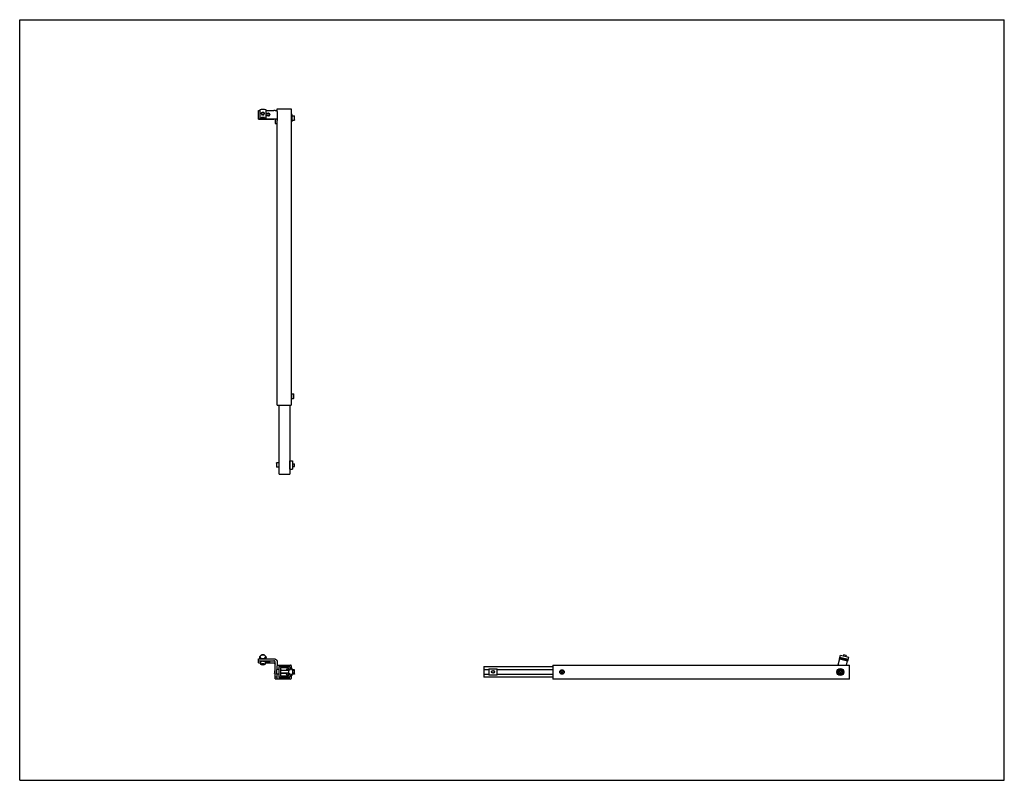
# Model space of a CAD drawing. Header units: inches. Extents: x 0 to 88, y 0 to 68.
import ezdxf

# ---------------------------------------------------------------- set-up
doc = ezdxf.new("R2010")
doc.units = ezdxf.units.IN
doc.header["$LTSCALE"] = 4.84
doc.header["$MEASUREMENT"] = 0
doc.layers.get('0').update_dxf_attribs({"linetype": 'CONTINUOUS'})
for name, color, linetype in [('233107_BL4', 7, 'CONTINUOUS'), ('233108M_BL2', 7, 'CONTINUOUS'), ('233203_BL3', 7, 'CONTINUOUS'), ('639971M_BL0', 7, 'CONTINUOUS'), ('639971M_BL6', 7, 'CONTINUOUS'), ('639971M_BL7', 7, 'CONTINUOUS'), ('911_007_BL5', 7, 'CONTINUOUS'), ('920612M_BL9', 7, 'CONTINUOUS'), ('920616M_BL1', 7, 'CONTINUOUS'), ('920635M_BL10', 7, 'CONTINUOUS'), ('920640M_BL8', 7, 'CONTINUOUS'), ('990403M_BL11', 7, 'CONTINUOUS')]:
    doc.layers.add(name, color=color, linetype=linetype)

# ---------------------------------------------------------------- blocks, each defined once
blk = doc.blocks.new('639971M_BL0', base_point=(47.77, 35.328))
at = {"layer": '639971M_BL0', "color": 7, "linetype": 'CONTINUOUS'}
for p, q in [((21.451, 59.926), (21.451, 59.186)), ((21.586, 59.964), (21.457, 59.93)), ((21.865, 59.965), (21.601, 59.965)), ((22.008, 59.93), (21.879, 59.964)), ((22.014, 59.186), (22.014, 59.926)), ((21.457, 59.206), (21.586, 59.239)), ((21.554, 59.183), (21.461, 59.183)), ((21.546, 59.183), (21.546, 59.161)), ((21.554, 59.179), (21.546, 59.179)), ((21.566, 59.156), (21.899, 59.156)), ((21.865, 59.241), (21.601, 59.241)), ((21.879, 59.239), (22.008, 59.206)), ((22.004, 59.183), (21.912, 59.183)), ((21.919, 59.179), (21.912, 59.179)), ((21.919, 59.161), (21.919, 59.183)), ((21.451, 10.865), (21.451, 11.057)), ((21.457, 11.071), (21.586, 11.196)), ((21.554, 10.986), (21.461, 10.986)), ((21.546, 10.865), (21.546, 10.971)), ((21.554, 10.971), (21.546, 10.971)), ((21.566, 10.884), (21.899, 10.884)), ((21.865, 11.201), (21.601, 11.201)), ((21.879, 11.196), (22.008, 11.071)), ((22.004, 10.986), (21.912, 10.986)), ((21.919, 10.971), (21.912, 10.971)), ((21.919, 10.865), (21.919, 10.971)), ((22.014, 10.865), (22.014, 11.057)), ((73.28, 10.884), (73.365, 11.201)), ((74.005, 10.69), (73.28, 10.884)), ((74.028, 10.777), (73.304, 10.971)), ((74.032, 10.792), (73.307, 10.986)), ((73.365, 11.201), (74.09, 11.007)), ((74.005, 10.69), (74.09, 11.007))]:
    blk.add_line(p, q, dxfattribs=at)
for points, knots in [([(21.457, 59.93), (21.457, 59.93), (21.456, 59.93), (21.455, 59.929), (21.454, 59.929), (21.453, 59.928), (21.452, 59.928), (21.452, 59.928), (21.451, 59.927), (21.451, 59.927), (21.451, 59.926)], [0, 0, 0, 0, 0.188484, 0.359142, 0.510654, 0.642374, 0.754731, 0.849171, 0.928965, 1, 1, 1, 1]), ([(21.601, 59.965), (21.599, 59.965), (21.597, 59.965), (21.593, 59.965), (21.59, 59.964), (21.587, 59.964), (21.586, 59.964)], [0, 0, 0, 0, 0.273713, 0.537795, 0.782703, 1, 1, 1, 1]), ([(21.879, 59.964), (21.878, 59.964), (21.876, 59.964), (21.873, 59.965), (21.869, 59.965), (21.866, 59.965), (21.865, 59.965)], [0, 0, 0, 0, 0.217297, 0.462205, 0.726287, 1, 1, 1, 1]), ([(22.014, 59.926), (22.014, 59.927), (22.014, 59.927), (22.014, 59.928), (22.013, 59.928), (22.013, 59.928), (22.012, 59.929), (22.011, 59.929), (22.01, 59.93), (22.009, 59.93), (22.008, 59.93)], [0, 0, 0, 0, 0.071035, 0.150829, 0.245269, 0.357626, 0.489346, 0.640858, 0.811516, 1, 1, 1, 1]), ([(21.451, 59.202), (21.451, 59.202), (21.451, 59.203), (21.452, 59.203), (21.452, 59.204), (21.453, 59.204), (21.454, 59.204), (21.455, 59.205), (21.456, 59.205), (21.457, 59.206), (21.457, 59.206)], [0, 0, 0, 0, 0.071035, 0.150829, 0.245269, 0.357626, 0.489346, 0.640858, 0.811516, 1, 1, 1, 1]), ([(21.461, 59.183), (21.461, 59.183), (21.459, 59.183), (21.457, 59.183), (21.456, 59.183), (21.454, 59.184), (21.454, 59.184), (21.453, 59.184), (21.452, 59.184), (21.452, 59.185), (21.452, 59.185), (21.451, 59.185), (21.451, 59.185), (21.451, 59.185), (21.451, 59.186)], [0, 0, 0, 0, 0.181243, 0.356342, 0.518535, 0.662485, 0.726207, 0.783762, 0.834826, 0.87929, 0.917233, 0.949116, 0.976046, 1, 1, 1, 1]), ([(21.566, 59.156), (21.565, 59.156), (21.562, 59.156), (21.559, 59.156), (21.555, 59.157), (21.553, 59.157), (21.551, 59.158), (21.55, 59.158), (21.549, 59.158), (21.548, 59.159), (21.547, 59.159), (21.547, 59.16), (21.546, 59.16), (21.546, 59.161), (21.546, 59.161)], [0, 0, 0, 0, 0.181334, 0.356319, 0.518505, 0.662506, 0.726205, 0.783757, 0.834834, 0.879282, 0.917218, 0.949099, 0.976027, 1, 1, 1, 1]), ([(21.561, 59.181), (21.561, 59.181), (21.561, 59.181), (21.561, 59.181), (21.561, 59.182), (21.561, 59.182), (21.56, 59.182), (21.559, 59.182), (21.558, 59.183), (21.557, 59.183), (21.555, 59.183), (21.554, 59.183), (21.554, 59.183)], [0, 0, 0, 0, 0.024001, 0.050912, 0.082801, 0.120732, 0.216166, 0.33739, 0.481334, 0.643594, 0.818817, 1, 1, 1, 1]), ([(21.554, 59.179), (21.554, 59.179), (21.555, 59.179), (21.557, 59.179), (21.558, 59.179), (21.559, 59.18), (21.56, 59.18), (21.561, 59.18), (21.561, 59.18), (21.561, 59.181), (21.561, 59.181), (21.561, 59.181), (21.561, 59.181)], [0, 0, 0, 0, 0.181195, 0.356417, 0.51867, 0.662609, 0.783836, 0.879266, 0.9172, 0.949089, 0.975998, 1, 1, 1, 1]), ([(21.586, 59.239), (21.587, 59.239), (21.59, 59.24), (21.593, 59.24), (21.597, 59.241), (21.599, 59.241), (21.601, 59.241)], [0, 0, 0, 0, 0.217297, 0.462205, 0.726287, 1, 1, 1, 1]), ([(21.624, 59.672), (21.621, 59.667), (21.615, 59.656), (21.608, 59.639), (21.604, 59.621), (21.603, 59.609), (21.603, 59.603)], [0, 0, 0, 0, 0.251208, 0.501398, 0.750912, 1, 1, 1, 1]), ([(21.603, 59.603), (21.603, 59.599), (21.603, 59.591), (21.605, 59.578), (21.608, 59.566), (21.612, 59.555), (21.618, 59.544), (21.624, 59.533), (21.632, 59.523), (21.641, 59.514), (21.65, 59.506), (21.66, 59.498), (21.671, 59.492), (21.683, 59.487), (21.695, 59.483), (21.711, 59.479), (21.733, 59.477), (21.754, 59.479), (21.77, 59.483), (21.782, 59.487), (21.794, 59.492), (21.805, 59.498), (21.815, 59.506), (21.824, 59.514), (21.833, 59.523), (21.841, 59.533), (21.847, 59.544), (21.853, 59.555), (21.857, 59.566), (21.86, 59.578), (21.862, 59.591), (21.862, 59.599), (21.862, 59.603)], [0, 0, 0, 0, 0.030703, 0.061449, 0.092225, 0.123057, 0.153969, 0.18497, 0.216069, 0.247273, 0.278583, 0.309996, 0.341507, 0.373106, 0.404778, 0.436509, 0.5, 0.563491, 0.595222, 0.626894, 0.658493, 0.690004, 0.721417, 0.752727, 0.783931, 0.81503, 0.846031, 0.876943, 0.907775, 0.938551, 0.969297, 1, 1, 1, 1]), ([(21.862, 59.603), (21.862, 59.609), (21.861, 59.621), (21.857, 59.639), (21.85, 59.656), (21.844, 59.667), (21.841, 59.672)], [0, 0, 0, 0, 0.249088, 0.498602, 0.748792, 1, 1, 1, 1]), ([(21.865, 59.241), (21.866, 59.241), (21.869, 59.241), (21.873, 59.24), (21.876, 59.24), (21.878, 59.239), (21.879, 59.239)], [0, 0, 0, 0, 0.273713, 0.537795, 0.782703, 1, 1, 1, 1]), ([(21.919, 59.161), (21.919, 59.161), (21.919, 59.16), (21.919, 59.16), (21.918, 59.159), (21.918, 59.159), (21.917, 59.158), (21.916, 59.158), (21.915, 59.158), (21.913, 59.157), (21.91, 59.157), (21.907, 59.156), (21.903, 59.156), (21.901, 59.156), (21.899, 59.156)], [0, 0, 0, 0, 0.023973, 0.050901, 0.082782, 0.120718, 0.165165, 0.216243, 0.273795, 0.337494, 0.481495, 0.643681, 0.818666, 1, 1, 1, 1]), ([(21.912, 59.183), (21.911, 59.183), (21.91, 59.183), (21.909, 59.183), (21.908, 59.183), (21.906, 59.182), (21.906, 59.182), (21.905, 59.182), (21.905, 59.182), (21.904, 59.181), (21.904, 59.181), (21.904, 59.181), (21.904, 59.181)], [0, 0, 0, 0, 0.181195, 0.356417, 0.51867, 0.662609, 0.783836, 0.879266, 0.9172, 0.949089, 0.975998, 1, 1, 1, 1]), ([(21.904, 59.181), (21.904, 59.181), (21.904, 59.181), (21.904, 59.181), (21.905, 59.18), (21.905, 59.18), (21.906, 59.18), (21.906, 59.18), (21.908, 59.179), (21.909, 59.179), (21.91, 59.179), (21.911, 59.179), (21.912, 59.179)], [0, 0, 0, 0, 0.024001, 0.050912, 0.082801, 0.120732, 0.216166, 0.33739, 0.481334, 0.643594, 0.818817, 1, 1, 1, 1]), ([(22.014, 59.186), (22.014, 59.185), (22.014, 59.185), (22.014, 59.185), (22.014, 59.185), (22.013, 59.185), (22.013, 59.184), (22.013, 59.184), (22.012, 59.184), (22.011, 59.184), (22.01, 59.183), (22.008, 59.183), (22.006, 59.183), (22.005, 59.183), (22.004, 59.183)], [0, 0, 0, 0, 0.023954, 0.050884, 0.082767, 0.12071, 0.165175, 0.216239, 0.273794, 0.337516, 0.481465, 0.643658, 0.818757, 1, 1, 1, 1]), ([(22.008, 59.206), (22.009, 59.206), (22.01, 59.205), (22.011, 59.205), (22.012, 59.204), (22.013, 59.204), (22.013, 59.204), (22.014, 59.203), (22.014, 59.203), (22.014, 59.202), (22.014, 59.202)], [0, 0, 0, 0, 0.188484, 0.359142, 0.510654, 0.642374, 0.754731, 0.849171, 0.928965, 1, 1, 1, 1]), ([(21.451, 11.057), (21.451, 11.058), (21.451, 11.061), (21.453, 11.065), (21.454, 11.068), (21.456, 11.07), (21.457, 11.071)], [0, 0, 0, 0, 0.248423, 0.497649, 0.748101, 1, 1, 1, 1]), ([(21.461, 10.986), (21.461, 10.986), (21.459, 10.986), (21.457, 10.987), (21.456, 10.987), (21.454, 10.989), (21.453, 10.99), (21.452, 10.992), (21.451, 10.994), (21.451, 10.995), (21.451, 10.996)], [0, 0, 0, 0, 0.127016, 0.253946, 0.380133, 0.505551, 0.630127, 0.753908, 0.87723, 1, 1, 1, 1]), ([(21.566, 10.884), (21.565, 10.884), (21.562, 10.885), (21.559, 10.886), (21.555, 10.888), (21.552, 10.89), (21.549, 10.893), (21.548, 10.896), (21.546, 10.9), (21.546, 10.902), (21.546, 10.904)], [0, 0, 0, 0, 0.127078, 0.253935, 0.380117, 0.505552, 0.630142, 0.753918, 0.87717, 1, 1, 1, 1]), ([(21.561, 10.979), (21.561, 10.979), (21.561, 10.98), (21.561, 10.981), (21.56, 10.983), (21.559, 10.984), (21.557, 10.985), (21.555, 10.986), (21.554, 10.986)], [0, 0, 0, 0, 0.123145, 0.246625, 0.370703, 0.495578, 0.746597, 1, 1, 1, 1]), ([(21.554, 10.971), (21.555, 10.971), (21.557, 10.972), (21.559, 10.973), (21.56, 10.975), (21.561, 10.976), (21.561, 10.977), (21.561, 10.978), (21.561, 10.979)], [0, 0, 0, 0, 0.253403, 0.504407, 0.629279, 0.753361, 0.876847, 1, 1, 1, 1]), ([(21.586, 11.196), (21.587, 11.196), (21.589, 11.198), (21.593, 11.2), (21.597, 11.201), (21.599, 11.201), (21.601, 11.201)], [0, 0, 0, 0, 0.248039, 0.497749, 0.74863, 1, 1, 1, 1]), ([(21.865, 11.201), (21.866, 11.201), (21.869, 11.201), (21.873, 11.2), (21.876, 11.198), (21.878, 11.196), (21.879, 11.196)], [0, 0, 0, 0, 0.25137, 0.502251, 0.751961, 1, 1, 1, 1]), ([(21.919, 10.904), (21.919, 10.902), (21.919, 10.9), (21.918, 10.896), (21.916, 10.893), (21.913, 10.89), (21.91, 10.888), (21.907, 10.886), (21.903, 10.885), (21.901, 10.884), (21.899, 10.884)], [0, 0, 0, 0, 0.12283, 0.246082, 0.369858, 0.494448, 0.619883, 0.746065, 0.872922, 1, 1, 1, 1]), ([(21.912, 10.986), (21.911, 10.986), (21.909, 10.985), (21.907, 10.984), (21.905, 10.983), (21.905, 10.981), (21.904, 10.98), (21.904, 10.979), (21.904, 10.979)], [0, 0, 0, 0, 0.253403, 0.504407, 0.629279, 0.753361, 0.876847, 1, 1, 1, 1]), ([(21.904, 10.979), (21.904, 10.978), (21.904, 10.977), (21.905, 10.976), (21.905, 10.975), (21.907, 10.973), (21.909, 10.972), (21.911, 10.971), (21.912, 10.971)], [0, 0, 0, 0, 0.123145, 0.246625, 0.370703, 0.495578, 0.746597, 1, 1, 1, 1]), ([(22.014, 10.996), (22.014, 10.995), (22.014, 10.994), (22.014, 10.992), (22.013, 10.99), (22.011, 10.989), (22.01, 10.987), (22.008, 10.987), (22.006, 10.986), (22.005, 10.986), (22.004, 10.986)], [0, 0, 0, 0, 0.12277, 0.246093, 0.369873, 0.494449, 0.619868, 0.746054, 0.872984, 1, 1, 1, 1]), ([(22.008, 11.071), (22.009, 11.07), (22.011, 11.068), (22.013, 11.065), (22.014, 11.061), (22.014, 11.058), (22.014, 11.057)], [0, 0, 0, 0, 0.251899, 0.502351, 0.751577, 1, 1, 1, 1])]:
    blk.add_open_spline(points, degree=3, knots=knots, dxfattribs=at)
blk = doc.blocks.new('920616M_BL1', base_point=(47.7, 35.027))
at = {"layer": '920616M_BL1', "color": 7, "linetype": 'CONTINUOUS'}
for p, q in [((21.614, 59.603), (21.614, 59.626)), ((21.851, 59.603), (21.851, 59.626)), ((21.536, 10.587), (21.536, 10.382)), ((21.623, 11.203), (21.62, 11.201)), ((21.623, 11.203), (21.62, 11.201)), ((21.845, 11.201), (21.842, 11.203)), ((21.843, 11.203), (21.845, 11.201)), ((21.929, 10.587), (21.929, 10.382)), ((73.528, 10.818), (73.523, 10.799)), ((73.637, 11.222), (73.613, 11.135)), ((73.642, 11.225), (73.637, 11.222)), ((73.865, 11.161), (73.637, 11.222)), ((73.862, 11.166), (73.642, 11.225)), ((73.757, 10.757), (73.751, 10.737)), ((73.865, 11.161), (73.841, 11.074)), ((73.865, 11.161), (73.862, 11.166)), ((21.566, 10.347), (21.543, 10.368)), ((21.676, 10.384), (21.619, 10.359)), ((21.619, 10.359), (21.676, 10.333)), ((21.676, 10.384), (21.676, 10.333)), ((21.676, 10.384), (21.789, 10.384)), ((21.789, 10.333), (21.676, 10.333)), ((21.789, 10.384), (21.789, 10.333)), ((21.846, 10.359), (21.789, 10.384)), ((21.789, 10.333), (21.846, 10.359)), ((21.899, 10.347), (21.922, 10.368))]:
    blk.add_line(p, q, dxfattribs=at)
for points, knots in [([(21.614, 59.626), (21.614, 59.63), (21.615, 59.637), (21.616, 59.649), (21.619, 59.659), (21.623, 59.67), (21.628, 59.68), (21.634, 59.69), (21.641, 59.699), (21.649, 59.707), (21.657, 59.715), (21.667, 59.721), (21.677, 59.727), (21.691, 59.733), (21.709, 59.739), (21.725, 59.74), (21.733, 59.74)], [0, 0, 0, 0, 0.061435, 0.122912, 0.184472, 0.246151, 0.307983, 0.369993, 0.4322, 0.494617, 0.557245, 0.620081, 0.683113, 0.746321, 0.872997, 1, 1, 1, 1]), ([(21.733, 59.512), (21.725, 59.512), (21.709, 59.514), (21.691, 59.519), (21.677, 59.525), (21.667, 59.531), (21.657, 59.538), (21.649, 59.545), (21.641, 59.554), (21.634, 59.563), (21.628, 59.572), (21.623, 59.583), (21.619, 59.593), (21.616, 59.604), (21.615, 59.615), (21.614, 59.623), (21.614, 59.626)], [0, 0, 0, 0, 0.127003, 0.253679, 0.316887, 0.379919, 0.442755, 0.505383, 0.5678, 0.630007, 0.692017, 0.753849, 0.815528, 0.877088, 0.938565, 1, 1, 1, 1]), ([(21.733, 59.517), (21.729, 59.517), (21.721, 59.517), (21.71, 59.519), (21.699, 59.522), (21.689, 59.525), (21.679, 59.53), (21.669, 59.535), (21.66, 59.542), (21.652, 59.549), (21.644, 59.557), (21.637, 59.566), (21.632, 59.575), (21.627, 59.585), (21.623, 59.595), (21.619, 59.609), (21.618, 59.627), (21.619, 59.645), (21.623, 59.659), (21.627, 59.67), (21.632, 59.679), (21.637, 59.689), (21.644, 59.697), (21.652, 59.705), (21.66, 59.713), (21.669, 59.719), (21.679, 59.725), (21.689, 59.729), (21.699, 59.733), (21.71, 59.736), (21.721, 59.737), (21.729, 59.738), (21.733, 59.738)], [0, 0, 0, 0, 0.031781, 0.063565, 0.095296, 0.126967, 0.158566, 0.190078, 0.221492, 0.252802, 0.284006, 0.315107, 0.346108, 0.37702, 0.407856, 0.438632, 0.500001, 0.561369, 0.592145, 0.622981, 0.653892, 0.684893, 0.715993, 0.747197, 0.778507, 0.80992, 0.841432, 0.873032, 0.904702, 0.936434, 0.968218, 1, 1, 1, 1]), ([(21.733, 59.74), (21.74, 59.74), (21.756, 59.739), (21.774, 59.733), (21.788, 59.727), (21.798, 59.721), (21.808, 59.715), (21.816, 59.707), (21.824, 59.699), (21.831, 59.69), (21.837, 59.68), (21.842, 59.67), (21.846, 59.659), (21.849, 59.649), (21.85, 59.637), (21.851, 59.63), (21.851, 59.626)], [0, 0, 0, 0, 0.127003, 0.253679, 0.316887, 0.379919, 0.442755, 0.505383, 0.5678, 0.630007, 0.692017, 0.753849, 0.815528, 0.877088, 0.938565, 1, 1, 1, 1]), ([(21.733, 59.738), (21.736, 59.738), (21.744, 59.737), (21.755, 59.736), (21.766, 59.733), (21.776, 59.729), (21.786, 59.725), (21.796, 59.719), (21.805, 59.713), (21.813, 59.705), (21.821, 59.697), (21.828, 59.689), (21.833, 59.679), (21.838, 59.67), (21.842, 59.659), (21.846, 59.645), (21.847, 59.627), (21.846, 59.609), (21.842, 59.595), (21.838, 59.585), (21.833, 59.575), (21.828, 59.566), (21.821, 59.557), (21.813, 59.549), (21.805, 59.542), (21.796, 59.535), (21.786, 59.53), (21.776, 59.525), (21.766, 59.522), (21.755, 59.519), (21.744, 59.517), (21.736, 59.517), (21.733, 59.517)], [0, 0, 0, 0, 0.031781, 0.063565, 0.095296, 0.126967, 0.158566, 0.190078, 0.221492, 0.252802, 0.284006, 0.315107, 0.346108, 0.37702, 0.407856, 0.438632, 0.500001, 0.561369, 0.592145, 0.622981, 0.653892, 0.684893, 0.715993, 0.747197, 0.778507, 0.80992, 0.841432, 0.873032, 0.904702, 0.936434, 0.968218, 1, 1, 1, 1]), ([(21.851, 59.626), (21.851, 59.623), (21.85, 59.615), (21.849, 59.604), (21.846, 59.593), (21.842, 59.583), (21.837, 59.572), (21.831, 59.563), (21.824, 59.554), (21.816, 59.545), (21.808, 59.538), (21.798, 59.531), (21.788, 59.525), (21.774, 59.519), (21.756, 59.514), (21.74, 59.512), (21.733, 59.512)], [0, 0, 0, 0, 0.061435, 0.122912, 0.184472, 0.246151, 0.307983, 0.369993, 0.4322, 0.494617, 0.557245, 0.620081, 0.683113, 0.746321, 0.872997, 1, 1, 1, 1]), ([(21.733, 10.638), (21.72, 10.638), (21.701, 10.637), (21.676, 10.636), (21.657, 10.634), (21.64, 10.632), (21.623, 10.629), (21.608, 10.627), (21.594, 10.623), (21.581, 10.62), (21.571, 10.616), (21.564, 10.613), (21.559, 10.611), (21.555, 10.609), (21.551, 10.607), (21.547, 10.604), (21.544, 10.602), (21.542, 10.599), (21.539, 10.597), (21.538, 10.595), (21.537, 10.592), (21.536, 10.589), (21.536, 10.588), (21.536, 10.587)], [0, 0, 0, 0, 0.181334, 0.269966, 0.356183, 0.439229, 0.518374, 0.592949, 0.662348, 0.72603, 0.783561, 0.809919, 0.834633, 0.857689, 0.879089, 0.898855, 0.917028, 0.933682, 0.948929, 0.962931, 0.975907, 0.988147, 1, 1, 1, 1]), ([(21.733, 11.225), (21.726, 11.225), (21.714, 11.225), (21.696, 11.224), (21.679, 11.222), (21.666, 11.22), (21.656, 11.217), (21.65, 11.216), (21.644, 11.214), (21.638, 11.212), (21.633, 11.21), (21.629, 11.208), (21.625, 11.206), (21.623, 11.204), (21.623, 11.203)], [0, 0, 0, 0, 0.162478, 0.320981, 0.471629, 0.610837, 0.675139, 0.735425, 0.791386, 0.842764, 0.889368, 0.931082, 0.96791, 1, 1, 1, 1]), ([(21.733, 11.222), (21.727, 11.222), (21.715, 11.222), (21.698, 11.221), (21.682, 11.219), (21.667, 11.217), (21.655, 11.215), (21.646, 11.213), (21.641, 11.211), (21.635, 11.209), (21.631, 11.207), (21.626, 11.205), (21.624, 11.204), (21.623, 11.203)], [0, 0, 0, 0, 0.155985, 0.308768, 0.455154, 0.592216, 0.717243, 0.774512, 0.827946, 0.877337, 0.92253, 0.963423, 1, 1, 1, 1]), ([(21.843, 11.203), (21.842, 11.204), (21.84, 11.206), (21.836, 11.208), (21.832, 11.21), (21.827, 11.212), (21.821, 11.214), (21.815, 11.216), (21.809, 11.217), (21.799, 11.22), (21.786, 11.222), (21.769, 11.224), (21.751, 11.225), (21.739, 11.225), (21.733, 11.225)], [0, 0, 0, 0, 0.032091, 0.06892, 0.110635, 0.15724, 0.208617, 0.264579, 0.324863, 0.389165, 0.528372, 0.679019, 0.837523, 1, 1, 1, 1]), ([(21.842, 11.203), (21.841, 11.204), (21.839, 11.205), (21.835, 11.207), (21.83, 11.209), (21.825, 11.211), (21.819, 11.213), (21.81, 11.215), (21.798, 11.217), (21.783, 11.219), (21.767, 11.221), (21.75, 11.222), (21.738, 11.222), (21.733, 11.222)], [0, 0, 0, 0, 0.036578, 0.077472, 0.122667, 0.172058, 0.225492, 0.282762, 0.407789, 0.54485, 0.691235, 0.844017, 1, 1, 1, 1]), ([(21.885, 10.619), (21.88, 10.621), (21.869, 10.624), (21.853, 10.627), (21.835, 10.631), (21.816, 10.633), (21.796, 10.635), (21.775, 10.637), (21.754, 10.638), (21.74, 10.638), (21.733, 10.638)], [0, 0, 0, 0, 0.099316, 0.208455, 0.326339, 0.451738, 0.583293, 0.719537, 0.858996, 1, 1, 1, 1]), ([(21.929, 10.587), (21.929, 10.588), (21.929, 10.589), (21.929, 10.591), (21.928, 10.594), (21.926, 10.596), (21.925, 10.598), (21.922, 10.601), (21.918, 10.604), (21.911, 10.608), (21.903, 10.612), (21.894, 10.616), (21.888, 10.618), (21.885, 10.619)], [0, 0, 0, 0, 0.037786, 0.076527, 0.117102, 0.160268, 0.206641, 0.25669, 0.369049, 0.499201, 0.64782, 0.814907, 1, 1, 1, 1]), ([(21.536, 10.382), (21.536, 10.382), (21.536, 10.384), (21.537, 10.387), (21.538, 10.389), (21.539, 10.392), (21.542, 10.394), (21.544, 10.396), (21.547, 10.399), (21.551, 10.401), (21.555, 10.403), (21.559, 10.406), (21.564, 10.408), (21.571, 10.411), (21.581, 10.414), (21.594, 10.418), (21.608, 10.421), (21.623, 10.424), (21.64, 10.427), (21.657, 10.429), (21.676, 10.43), (21.701, 10.432), (21.72, 10.433), (21.733, 10.433)], [0, 0, 0, 0, 0.011853, 0.024093, 0.03707, 0.051072, 0.066319, 0.082973, 0.101146, 0.120912, 0.142312, 0.165368, 0.190083, 0.216441, 0.273971, 0.337653, 0.40705, 0.481625, 0.560771, 0.643817, 0.730034, 0.818666, 1, 1, 1, 1]), ([(21.543, 10.368), (21.542, 10.369), (21.54, 10.371), (21.537, 10.375), (21.536, 10.377), (21.536, 10.38), (21.536, 10.381), (21.536, 10.382)], [0, 0, 0, 0, 0.28975, 0.547123, 0.78002, 0.890873, 1, 1, 1, 1]), ([(21.566, 10.347), (21.565, 10.348), (21.563, 10.349), (21.561, 10.352), (21.56, 10.354), (21.559, 10.357), (21.559, 10.36), (21.56, 10.362), (21.561, 10.365), (21.562, 10.367), (21.565, 10.37), (21.567, 10.372), (21.571, 10.375), (21.574, 10.377), (21.579, 10.379), (21.584, 10.382), (21.589, 10.384), (21.597, 10.387), (21.608, 10.39), (21.623, 10.394), (21.639, 10.397), (21.656, 10.399), (21.674, 10.401), (21.693, 10.403), (21.713, 10.403), (21.726, 10.404), (21.733, 10.404)], [0, 0, 0, 0, 0.017288, 0.032903, 0.047153, 0.060458, 0.073348, 0.086409, 0.100201, 0.115196, 0.131747, 0.150103, 0.170424, 0.192805, 0.217296, 0.243908, 0.272626, 0.303413, 0.370947, 0.445916, 0.527535, 0.614885, 0.706941, 0.802589, 0.900702, 1, 1, 1, 1]), ([(21.733, 10.314), (21.723, 10.314), (21.705, 10.314), (21.678, 10.316), (21.656, 10.318), (21.639, 10.321), (21.628, 10.323), (21.617, 10.325), (21.607, 10.328), (21.598, 10.331), (21.589, 10.333), (21.582, 10.336), (21.576, 10.34), (21.57, 10.343), (21.567, 10.346), (21.566, 10.347)], [0, 0, 0, 0, 0.162483, 0.320982, 0.471634, 0.542885, 0.610855, 0.675156, 0.735442, 0.7914, 0.842777, 0.889376, 0.931089, 0.967911, 1, 1, 1, 1]), ([(21.733, 10.433), (21.745, 10.433), (21.764, 10.432), (21.79, 10.43), (21.808, 10.429), (21.825, 10.427), (21.842, 10.424), (21.857, 10.421), (21.871, 10.418), (21.884, 10.414), (21.894, 10.411), (21.901, 10.408), (21.906, 10.406), (21.91, 10.403), (21.914, 10.401), (21.918, 10.399), (21.921, 10.396), (21.923, 10.394), (21.926, 10.392), (21.927, 10.389), (21.928, 10.387), (21.929, 10.384), (21.929, 10.382), (21.929, 10.382)], [0, 0, 0, 0, 0.181334, 0.269966, 0.356183, 0.439229, 0.518375, 0.59295, 0.662347, 0.726029, 0.783559, 0.809917, 0.834632, 0.857688, 0.879088, 0.898854, 0.917027, 0.933681, 0.948928, 0.96293, 0.975907, 0.988147, 1, 1, 1, 1]), ([(21.733, 10.404), (21.739, 10.404), (21.752, 10.403), (21.772, 10.403), (21.791, 10.401), (21.809, 10.399), (21.826, 10.397), (21.842, 10.394), (21.857, 10.39), (21.868, 10.387), (21.876, 10.384), (21.881, 10.382), (21.886, 10.379), (21.891, 10.377), (21.894, 10.375), (21.898, 10.372), (21.9, 10.37), (21.903, 10.367), (21.904, 10.365), (21.905, 10.362), (21.906, 10.36), (21.906, 10.357), (21.905, 10.354), (21.904, 10.352), (21.902, 10.349), (21.9, 10.348), (21.899, 10.347)], [0, 0, 0, 0, 0.099297, 0.197409, 0.293057, 0.385114, 0.472464, 0.554083, 0.629054, 0.696588, 0.727375, 0.756093, 0.782704, 0.807196, 0.829576, 0.849896, 0.868252, 0.884802, 0.899796, 0.913589, 0.926649, 0.93954, 0.952845, 0.967095, 0.982711, 1, 1, 1, 1]), ([(21.899, 10.347), (21.898, 10.346), (21.895, 10.343), (21.89, 10.34), (21.883, 10.336), (21.876, 10.333), (21.867, 10.331), (21.858, 10.328), (21.848, 10.325), (21.837, 10.323), (21.826, 10.321), (21.809, 10.318), (21.787, 10.316), (21.76, 10.314), (21.742, 10.314), (21.733, 10.314)], [0, 0, 0, 0, 0.03209, 0.068912, 0.110627, 0.157226, 0.208603, 0.26456, 0.324846, 0.389146, 0.457115, 0.528366, 0.679016, 0.837516, 1, 1, 1, 1]), ([(21.929, 10.382), (21.929, 10.381), (21.929, 10.38), (21.929, 10.377), (21.928, 10.375), (21.925, 10.371), (21.923, 10.369), (21.922, 10.368)], [0, 0, 0, 0, 0.109127, 0.21998, 0.452877, 0.71025, 1, 1, 1, 1])]:
    blk.add_open_spline(points, degree=3, knots=knots, dxfattribs=at)
blk = doc.blocks.new('233108M_BL2', base_point=(47.676, 34.471))
at = {"layer": '233108M_BL2', "color": 7, "linetype": 'CONTINUOUS'}
for p, q in [((21.353, 59.102), (21.353, 59.875)), ((21.353, 59.875), (21.451, 59.875)), ((22.014, 59.875), (22.71, 59.875)), ((21.353, 59.151), (22.71, 59.151)), ((21.353, 59.102), (22.71, 59.102)), ((22.014, 59.634), (22.233, 59.634)), ((22.014, 59.585), (22.233, 59.585)), ((22.233, 59.392), (22.014, 59.392)), ((22.835, 59.07), (22.835, 58.721)), ((23.023, 59.794), (23.023, 58.985)), ((22.835, 58.721), (23.023, 58.721)), ((21.353, 10.49), (21.353, 10.865)), ((21.353, 10.865), (22.71, 10.865)), ((21.353, 10.684), (22.71, 10.684)), ((22.233, 10.619), (21.884, 10.619)), ((22.835, 9.068), (22.835, 10.563)), ((23.023, 10.563), (23.023, 10.246)), ((73.275, 10.865), (73.125, 10.306)), ((73.275, 10.865), (74, 10.671)), ((73.902, 10.306), (74, 10.671)), ((21.353, 10.49), (21.536, 10.49)), ((21.929, 10.555), (22.233, 10.555)), ((21.929, 10.49), (22.71, 10.49)), ((22.835, 9.262), (23.023, 9.262)), ((22.835, 9.068), (23.023, 9.068)), ((23.023, 9.068), (23.023, 9.116))]:
    blk.add_line(p, q, dxfattribs=at)
for points, knots in [([(23.023, 59.794), (23.023, 59.795), (23.022, 59.798), (23.021, 59.802), (23.019, 59.806), (23.017, 59.81), (23.013, 59.814), (23.009, 59.818), (23.004, 59.822), (22.996, 59.827), (22.985, 59.833), (22.969, 59.84), (22.951, 59.846), (22.93, 59.852), (22.908, 59.857), (22.883, 59.862), (22.857, 59.866), (22.819, 59.87), (22.77, 59.874), (22.73, 59.875), (22.71, 59.875)], [0, 0, 0, 0, 0.011845, 0.024087, 0.037068, 0.051074, 0.066324, 0.082978, 0.10115, 0.120917, 0.16536, 0.216424, 0.273956, 0.337642, 0.40704, 0.481619, 0.560769, 0.643818, 0.818658, 1, 1, 1, 1]), ([(22.358, 59.513), (22.358, 59.521), (22.356, 59.537), (22.35, 59.556), (22.343, 59.57), (22.337, 59.58), (22.329, 59.59), (22.318, 59.601), (22.302, 59.614), (22.284, 59.623), (22.269, 59.629), (22.253, 59.632), (22.241, 59.634), (22.233, 59.634)], [0, 0, 0, 0, 0.122811, 0.24595, 0.307809, 0.369848, 0.432082, 0.494526, 0.619901, 0.746043, 0.809423, 0.87295, 1, 1, 1, 1]), ([(22.233, 59.585), (22.24, 59.585), (22.254, 59.584), (22.275, 59.579), (22.294, 59.57), (22.312, 59.558), (22.327, 59.544), (22.34, 59.527), (22.349, 59.509), (22.354, 59.495), (22.355, 59.489)], [0, 0, 0, 0, 0.126781, 0.253387, 0.379475, 0.504959, 0.629719, 0.753751, 0.877128, 1, 1, 1, 1]), ([(22.233, 59.392), (22.241, 59.392), (22.253, 59.393), (22.269, 59.397), (22.284, 59.402), (22.302, 59.412), (22.318, 59.424), (22.329, 59.436), (22.337, 59.446), (22.343, 59.456), (22.35, 59.47), (22.356, 59.489), (22.358, 59.505), (22.358, 59.513)], [0, 0, 0, 0, 0.127049, 0.190574, 0.253953, 0.380094, 0.505467, 0.567911, 0.630146, 0.692186, 0.754046, 0.877187, 1, 1, 1, 1]), ([(22.71, 59.151), (22.73, 59.151), (22.77, 59.15), (22.819, 59.146), (22.857, 59.141), (22.883, 59.137), (22.908, 59.132), (22.93, 59.127), (22.951, 59.121), (22.969, 59.115), (22.985, 59.108), (22.996, 59.102), (23.004, 59.097), (23.009, 59.093), (23.013, 59.09), (23.017, 59.086), (23.019, 59.082), (23.021, 59.078), (23.022, 59.074), (23.023, 59.071), (23.023, 59.07)], [0, 0, 0, 0, 0.181342, 0.356182, 0.439231, 0.518381, 0.59296, 0.662358, 0.726044, 0.783576, 0.83464, 0.879083, 0.89885, 0.917022, 0.933676, 0.948926, 0.962932, 0.975913, 0.988155, 1, 1, 1, 1]), ([(22.835, 59.07), (22.835, 59.07), (22.835, 59.071), (22.834, 59.074), (22.833, 59.076), (22.83, 59.079), (22.825, 59.082), (22.82, 59.085), (22.814, 59.088), (22.806, 59.09), (22.795, 59.094), (22.779, 59.097), (22.757, 59.1), (22.734, 59.102), (22.718, 59.102), (22.71, 59.102)], [0, 0, 0, 0, 0.01184, 0.024082, 0.051006, 0.08288, 0.1208, 0.165249, 0.216325, 0.273865, 0.337565, 0.481544, 0.643736, 0.818644, 1, 1, 1, 1]), ([(22.358, 10.587), (22.358, 10.587), (22.357, 10.589), (22.357, 10.591), (22.355, 10.594), (22.352, 10.597), (22.348, 10.6), (22.343, 10.602), (22.336, 10.605), (22.329, 10.608), (22.317, 10.611), (22.301, 10.614), (22.28, 10.617), (22.257, 10.619), (22.241, 10.619), (22.233, 10.619)], [0, 0, 0, 0, 0.011856, 0.0241, 0.05101, 0.082876, 0.120796, 0.165246, 0.216321, 0.273859, 0.337557, 0.481535, 0.643728, 0.818642, 1, 1, 1, 1]), ([(22.233, 10.555), (22.241, 10.555), (22.257, 10.555), (22.28, 10.557), (22.301, 10.56), (22.317, 10.563), (22.329, 10.566), (22.336, 10.569), (22.343, 10.571), (22.348, 10.574), (22.352, 10.577), (22.355, 10.58), (22.357, 10.583), (22.357, 10.585), (22.358, 10.586), (22.358, 10.587)], [0, 0, 0, 0, 0.181356, 0.356263, 0.518454, 0.662431, 0.72613, 0.783669, 0.834747, 0.879199, 0.917121, 0.948989, 0.9759, 0.988144, 1, 1, 1, 1]), ([(22.71, 10.865), (22.73, 10.865), (22.771, 10.861), (22.821, 10.847), (22.858, 10.83), (22.884, 10.815), (22.909, 10.797), (22.931, 10.777), (22.952, 10.755), (22.97, 10.731), (22.986, 10.706), (22.999, 10.679), (23.01, 10.651), (23.017, 10.622), (23.022, 10.593), (23.023, 10.573), (23.023, 10.563)], [0, 0, 0, 0, 0.127004, 0.25368, 0.316887, 0.379919, 0.442755, 0.505383, 0.567799, 0.630006, 0.692017, 0.753849, 0.815524, 0.877084, 0.938585, 1, 1, 1, 1]), ([(22.835, 10.563), (22.835, 10.571), (22.833, 10.587), (22.827, 10.606), (22.82, 10.62), (22.814, 10.63), (22.807, 10.64), (22.796, 10.652), (22.78, 10.664), (22.762, 10.674), (22.746, 10.679), (22.73, 10.683), (22.718, 10.684), (22.71, 10.684)], [0, 0, 0, 0, 0.122801, 0.245959, 0.30781, 0.369849, 0.432087, 0.494532, 0.619908, 0.746048, 0.809427, 0.872952, 1, 1, 1, 1]), ([(22.71, 10.49), (22.718, 10.49), (22.73, 10.489), (22.746, 10.485), (22.762, 10.48), (22.78, 10.47), (22.796, 10.458), (22.807, 10.446), (22.814, 10.436), (22.82, 10.426), (22.827, 10.412), (22.833, 10.393), (22.835, 10.377), (22.835, 10.369)], [0, 0, 0, 0, 0.127048, 0.190573, 0.253952, 0.380092, 0.505468, 0.567913, 0.630151, 0.69219, 0.754041, 0.877199, 1, 1, 1, 1])]:
    blk.add_open_spline(points, degree=3, knots=knots, dxfattribs=at)
blk = doc.blocks.new('233203_BL3', base_point=(48.59, 34.545))
at = {"layer": '233203_BL3', "color": 7, "linetype": 'CONTINUOUS'}
for p, q in [((23.023, 59.794), (23.023, 60.034)), ((23.023, 60.034), (24.273, 60.034)), ((24.273, 60.034), (24.273, 33.534)), ((23.023, 33.534), (23.023, 58.985)), ((23.023, 33.534), (24.273, 33.534)), ((23.023, 9.893), (23.023, 10.246)), ((23.083, 10.306), (24.213, 10.306)), ((23.209, 10.181), (23.148, 10.181)), ((23.148, 10.181), (23.148, 9.893)), ((24.148, 10.181), (24.116, 10.181)), ((24.148, 10.15), (24.148, 10.181)), ((24.148, 9.883), (24.148, 9.893)), ((24.273, 10.246), (24.273, 9.955)), ((47.658, 10.306), (47.658, 9.056)), ((47.658, 10.306), (74.158, 10.306)), ((74.158, 9.056), (74.158, 10.306)), ((23.023, 9.116), (23.023, 9.5)), ((24.213, 9.056), (23.083, 9.056)), ((23.148, 9.5), (23.148, 9.181)), ((23.148, 9.181), (24.148, 9.181)), ((24.148, 9.499), (24.148, 9.51)), ((24.148, 9.181), (24.148, 9.243)), ((24.273, 9.438), (24.273, 9.116)), ((74.158, 9.056), (47.658, 9.056))]:
    blk.add_line(p, q, dxfattribs=at)
for centre, start, end in [((23.083, 10.246), 90, 180), ((24.213, 10.246), 0, 90), ((23.083, 9.116), 180, 270), ((24.213, 9.116), 270, 360)]:
    blk.add_arc(centre, 0.06, start, end, dxfattribs=at)
blk = doc.blocks.new('233107_BL4', base_point=(35.418, 21.373))
at = {"layer": '233107_BL4', "color": 7, "linetype": 'CONTINUOUS'}
for p, q in [((23.178, 27.367), (23.178, 33.534)), ((24.148, 33.534), (24.148, 27.367)), ((23.178, 27.367), (24.148, 27.367)), ((23.178, 9.243), (23.178, 10.15)), ((23.209, 10.181), (24.116, 10.181)), ((24.023, 10.056), (23.303, 10.056)), ((23.303, 10.056), (23.303, 9.336)), ((24.023, 9.893), (24.023, 10.056)), ((24.148, 9.893), (24.023, 9.893)), ((24.148, 10.15), (24.148, 9.893)), ((41.491, 10.181), (41.491, 9.211)), ((41.491, 10.181), (47.658, 10.181)), ((41.491, 9.893), (41.928, 9.893)), ((42.678, 9.893), (47.658, 9.893)), ((24.116, 9.211), (23.209, 9.211)), ((23.303, 9.336), (24.023, 9.336)), ((24.023, 9.499), (24.148, 9.499)), ((24.023, 9.336), (24.023, 9.499)), ((24.148, 9.499), (24.148, 9.243)), ((41.491, 9.499), (41.928, 9.499)), ((47.658, 9.211), (41.491, 9.211)), ((42.678, 9.499), (47.658, 9.499))]:
    blk.add_line(p, q, dxfattribs=at)
for centre, start, end in [((23.209, 10.15), 90, 180), ((24.116, 10.15), 0, 90), ((23.209, 9.243), 180, 270), ((24.116, 9.243), 270, 360)]:
    blk.add_arc(centre, 0.0312, start, end, dxfattribs=at)
blk = doc.blocks.new('911_007_BL5', base_point=(48.966, 34.452))
at = {"layer": '911_007_BL5', "color": 7, "linetype": 'CONTINUOUS'}
for p, q in [((24.338, 59.534), (24.273, 59.534)), ((24.338, 58.909), (24.338, 59.534)), ((24.338, 58.909), (24.273, 58.909)), ((24.338, 9.994), (24.273, 9.994)), ((24.338, 9.89), (24.338, 9.994)), ((24.338, 9.369), (24.273, 9.369)), ((24.338, 9.369), (24.338, 9.485))]:
    blk.add_line(p, q, dxfattribs=at)
blk.add_circle((73.346, 9.681), 0.312, dxfattribs=at)
blk = doc.blocks.new('639971M_BL6', base_point=(23.964, 9.681))
at = {"layer": '639971M_BL6', "color": 7, "linetype": 'CONTINUOUS'}
for p, q in [((23.805, 9.828), (23.935, 9.957)), ((23.949, 9.963), (24.013, 9.963)), ((24.023, 9.893), (24.023, 9.86)), ((24.038, 9.868), (24.063, 9.868)), ((24.038, 9.86), (24.038, 9.868)), ((23.8, 9.549), (23.8, 9.578)), ((23.935, 9.406), (23.805, 9.535)), ((24.013, 9.4), (23.949, 9.4)), ((24.023, 9.502), (24.023, 9.499)), ((24.038, 9.499), (24.038, 9.502))]:
    blk.add_line(p, q, dxfattribs=at)
for centre, radius, start, end in [((23.82, 9.813), 0.02, 135, 176.83183), ((23.949, 9.943), 0.02, 90, 135), ((24.013, 9.953), 0.01, 0, 90), ((24.03, 9.86), 0.0075, 180, 360), ((23.82, 9.549), 0.02, 180, 225), ((23.949, 9.42), 0.02, 225, 270), ((24.013, 9.41), 0.01, 270, 360), ((24.03, 9.502), 0.0075, 0, 180), ((24.108, 9.515), 0.02, 309.97408, 346.67839)]:
    blk.add_arc(centre, radius, start, end, dxfattribs=at)
blk = doc.blocks.new('639971M_BL7', base_point=(33.37, 18.985))
at = {"layer": '639971M_BL7', "color": 7, "linetype": 'CONTINUOUS'}
for p, q in [((24.148, 28.554), (24.391, 28.554)), ((24.153, 27.804), (24.153, 28.554)), ((24.168, 27.804), (24.168, 28.554)), ((24.391, 28.554), (24.391, 27.804)), ((24.148, 27.804), (24.391, 27.804)), ((24.063, 9.53), (24.063, 9.863)), ((24.083, 9.883), (24.153, 9.883)), ((24.153, 9.883), (24.153, 9.876)), ((24.168, 9.876), (24.168, 9.968)), ((24.178, 9.978), (24.241, 9.978)), ((24.255, 9.972), (24.385, 9.843)), ((24.391, 9.829), (24.391, 9.564)), ((41.928, 9.978), (41.928, 9.415)), ((41.928, 9.978), (42.678, 9.978)), ((42.678, 9.415), (42.678, 9.978)), ((24.153, 9.51), (24.083, 9.51)), ((24.153, 9.518), (24.153, 9.51)), ((24.168, 9.425), (24.168, 9.518)), ((24.241, 9.415), (24.178, 9.415)), ((24.385, 9.55), (24.255, 9.421)), ((42.678, 9.415), (41.928, 9.415))]:
    blk.add_line(p, q, dxfattribs=at)
blk.add_circle((42.303, 9.696), 0.13, dxfattribs=at)
for centre, radius, start, end in [((24.083, 9.863), 0.02, 90, 180), ((24.16, 9.876), 0.0075, 180, 360), ((24.178, 9.968), 0.01, 90, 180), ((24.241, 9.958), 0.02, 45, 90), ((24.371, 9.829), 0.02, 0, 45), ((24.083, 9.53), 0.02, 180, 270), ((24.16, 9.518), 0.0075, 0, 180), ((24.178, 9.425), 0.01, 180, 270), ((24.241, 9.435), 0.02, 270, 315), ((24.371, 9.564), 0.02, 315, 360)]:
    blk.add_arc(centre, radius, start, end, dxfattribs=at)
blk = doc.blocks.new('920640M_BL8', base_point=(48.153, 34.452))
at = {"layer": '920640M_BL8', "color": 7, "linetype": 'CONTINUOUS'}
for p, q in [((24.338, 59.418), (24.55, 59.418)), ((24.338, 59.025), (24.55, 59.025)), ((24.55, 59.025), (24.55, 59.418)), ((24.574, 59.395), (24.55, 59.418)), ((24.574, 59.048), (24.55, 59.025)), ((24.574, 59.048), (24.574, 59.395)), ((22.767, 9.8), (22.763, 9.796)), ((22.763, 9.796), (22.763, 9.567)), ((22.835, 9.8), (22.767, 9.8)), ((22.767, 9.8), (22.767, 9.563)), ((24.55, 9.878), (24.485, 9.878)), ((24.574, 9.855), (24.55, 9.878)), ((24.55, 9.815), (24.55, 9.878)), ((24.574, 9.508), (24.574, 9.855)), ((73.289, 9.78), (73.232, 9.681)), ((73.232, 9.681), (73.289, 9.583)), ((73.289, 9.78), (73.403, 9.78)), ((73.46, 9.681), (73.403, 9.78)), ((73.403, 9.583), (73.46, 9.681)), ((22.767, 9.563), (22.763, 9.567)), ((22.835, 9.563), (22.767, 9.563)), ((23.8, 9.563), (23.389, 9.563)), ((24.55, 9.485), (24.485, 9.485)), ((24.55, 9.485), (24.55, 9.578)), ((24.574, 9.508), (24.55, 9.485)), ((73.403, 9.583), (73.289, 9.583))]:
    blk.add_line(p, q, dxfattribs=at)
for radius in [0.197, 0.173]:
    blk.add_circle((73.346, 9.681), radius, dxfattribs=at)
blk = doc.blocks.new('920612M_BL9', base_point=(36.47, 22.014))
at = {"layer": '920612M_BL9', "color": 7, "linetype": 'CONTINUOUS'}
for p, q in [((24.273, 34.542), (24.485, 34.542)), ((24.509, 34.519), (24.485, 34.542)), ((24.485, 34.149), (24.485, 34.542)), ((24.509, 34.172), (24.509, 34.519)), ((24.273, 34.149), (24.485, 34.149)), ((24.509, 34.172), (24.485, 34.149)), ((24.485, 9.878), (24.349, 9.878)), ((24.509, 9.855), (24.485, 9.878)), ((24.485, 9.815), (24.485, 9.878)), ((24.509, 9.815), (24.509, 9.855)), ((48.413, 9.78), (48.356, 9.681)), ((48.356, 9.681), (48.413, 9.583)), ((48.413, 9.78), (48.527, 9.78)), ((48.584, 9.681), (48.527, 9.78)), ((48.527, 9.583), (48.584, 9.681)), ((24.485, 9.485), (24.319, 9.485)), ((24.485, 9.485), (24.485, 9.578)), ((24.509, 9.508), (24.485, 9.485)), ((24.509, 9.508), (24.509, 9.578)), ((48.527, 9.583), (48.413, 9.583))]:
    blk.add_line(p, q, dxfattribs=at)
for radius in [0.197, 0.173]:
    blk.add_circle((48.47, 9.681), radius, dxfattribs=at)
blk = doc.blocks.new('920635M_BL10', base_point=(32.681, 18.938))
at = {"layer": '920635M_BL10', "color": 7, "linetype": 'CONTINUOUS'}
for p, q in [((22.941, 28.352), (22.965, 28.376)), ((22.941, 28.352), (22.941, 28.006)), ((23.178, 28.376), (22.965, 28.376)), ((22.965, 28.376), (22.965, 27.982)), ((24.391, 28.297), (24.552, 28.297)), ((24.555, 28.293), (24.552, 28.297)), ((24.552, 28.061), (24.552, 28.297)), ((24.555, 28.065), (24.555, 28.293)), ((22.941, 28.006), (22.965, 27.982)), ((23.178, 27.982), (22.965, 27.982)), ((24.391, 28.061), (24.552, 28.061)), ((24.555, 28.065), (24.552, 28.061)), ((22.965, 9.893), (22.941, 9.87)), ((22.941, 9.87), (22.941, 9.523)), ((23.178, 9.893), (22.965, 9.893)), ((22.965, 9.893), (22.965, 9.5)), ((24.063, 9.815), (23.303, 9.815)), ((24.552, 9.815), (24.391, 9.815)), ((24.555, 9.811), (24.552, 9.815)), ((24.552, 9.578), (24.552, 9.815)), ((24.555, 9.582), (24.555, 9.811)), ((22.965, 9.5), (22.941, 9.523)), ((23.178, 9.5), (22.965, 9.5)), ((24.063, 9.578), (23.303, 9.578)), ((24.552, 9.578), (24.391, 9.578)), ((24.555, 9.582), (24.552, 9.578))]:
    blk.add_line(p, q, dxfattribs=at)
for radius in [0.118, 0.114]:
    blk.add_circle((42.303, 9.696), radius, dxfattribs=at)
blk = doc.blocks.new('990403M_BL11', base_point=(23.346, 9.696))
at = {"layer": '990403M_BL11', "color": 7, "linetype": 'CONTINUOUS'}
for p, q in [((23.389, 9.834), (23.303, 9.834)), ((23.389, 9.815), (23.389, 9.834)), ((23.389, 9.559), (23.303, 9.559)), ((23.389, 9.559), (23.389, 9.578))]:
    blk.add_line(p, q, dxfattribs=at)

msp = doc.modelspace()

# ---------------------------------------------------------------- linework, layer by layer
at = {"color": 7, "linetype": 'CONTINUOUS'}
for p, q in [((0, 0), (0, 68)), ((0, 68), (88, 68)), ((88, 0), (88, 68)), ((0, 0), (88, 0))]:
    msp.add_line(p, q, dxfattribs=at)

# ---------------------------------------------------------------- block references
at = {"layer": '233107_BL4'}
msp.add_blockref('233107_BL4', (35.418, 21.373), dxfattribs=at)
at = {"layer": '233108M_BL2'}
msp.add_blockref('233108M_BL2', (47.676, 34.471), dxfattribs=at)
at = {"layer": '233203_BL3'}
msp.add_blockref('233203_BL3', (48.59, 34.545), dxfattribs=at)
at = {"layer": '639971M_BL0'}
msp.add_blockref('639971M_BL0', (47.77, 35.328), dxfattribs=at)
at = {"layer": '639971M_BL6'}
msp.add_blockref('639971M_BL6', (23.964, 9.681), dxfattribs=at)
at = {"layer": '639971M_BL7'}
msp.add_blockref('639971M_BL7', (33.37, 18.985), dxfattribs=at)
at = {"layer": '911_007_BL5'}
msp.add_blockref('911_007_BL5', (48.966, 34.452), dxfattribs=at)
at = {"layer": '920612M_BL9'}
msp.add_blockref('920612M_BL9', (36.47, 22.014), dxfattribs=at)
at = {"layer": '920616M_BL1'}
msp.add_blockref('920616M_BL1', (47.7, 35.027), dxfattribs=at)
at = {"layer": '920635M_BL10'}
msp.add_blockref('920635M_BL10', (32.681, 18.938), dxfattribs=at)
at = {"layer": '920640M_BL8'}
msp.add_blockref('920640M_BL8', (48.153, 34.452), dxfattribs=at)
at = {"layer": '990403M_BL11'}
msp.add_blockref('990403M_BL11', (23.346, 9.696), dxfattribs=at)

doc.saveas('drawing.dxf')
